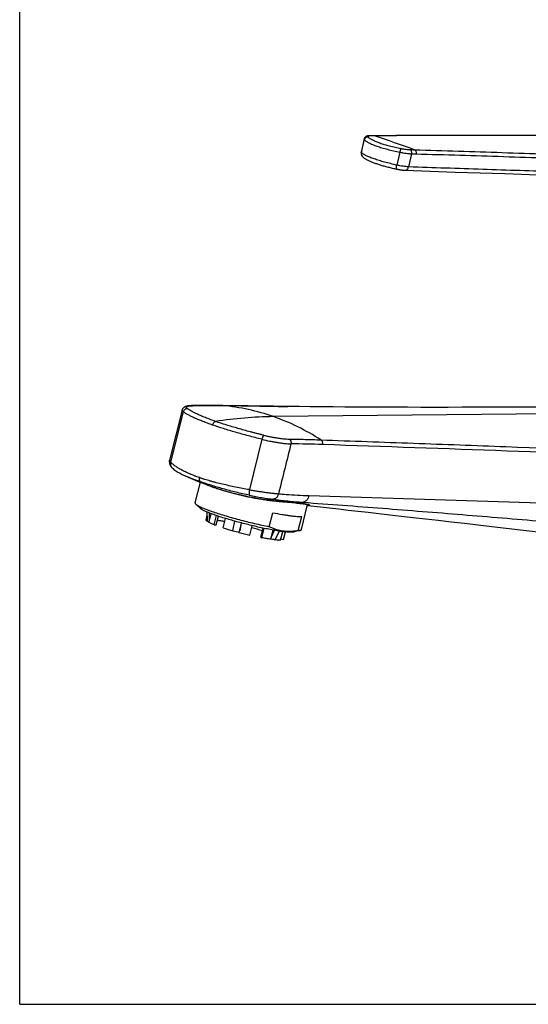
# Model space of a CAD drawing. Header units: millimetres. Extents: x 0 to 559, y 0 to 432.
# Tile 1 of 8: x 0 to 111, y 0 to 216. Entities that reach past the tile are written whole.
import ezdxf

# ---------------------------------------------------------------- set-up
doc = ezdxf.new("R2010")
doc.units = ezdxf.units.MM
doc.header["$LTSCALE"] = 30.734
doc.layers.get('0').update_dxf_attribs({"linetype": 'CONTINUOUS'})

msp = doc.modelspace()

# ---------------------------------------------------------------- linework, layer by layer
at = {"color": 7, "linetype": 'CONTINUOUS'}
for p, q in [((0, 0), (0, 431.8)), ((77.64, 190.45), (76.74, 190.45)), ((106.87, 190.49), (105.62, 190.49)), ((75.46, 189.71), (74.86, 186.84)), ((75.2, 185.81), (75.2, 185.81)), ((35.58, 130.27), (32.84, 119.32)), ((38.93, 131.29), (37.97, 131.28)), ((44.5, 131.27), (43.28, 131.29)), ((36.42, 115.82), (36.6, 115.74)), ((38.45, 109.94), (39.59, 114.48)), ((43.03, 113.18), (42.9, 113.22)), ((38.58, 109.69), (39.6, 108.71)), ((58.67, 110.1), (60.54, 109.94)), ((60.54, 109.94), (60.74, 109.92)), ((60.74, 109.92), (60.92, 109.91)), ((60.92, 109.91), (61.1, 109.89)), ((61.1, 109.89), (61.27, 109.87)), ((61.27, 109.87), (61.43, 109.85)), ((61.43, 109.85), (61.59, 109.84)), ((61.59, 109.84), (61.73, 109.82)), ((61.73, 109.82), (61.87, 109.8)), ((61.73, 104.1), (63.1, 109.59)), ((61.87, 109.8), (62, 109.78)), ((62, 109.78), (62.12, 109.77)), ((62.12, 109.77), (62.24, 109.75)), ((62.24, 109.75), (62.35, 109.73)), ((62.35, 109.73), (62.45, 109.72)), ((62.45, 109.72), (62.55, 109.7)), ((62.55, 109.7), (62.64, 109.68)), ((63.05, 109.37), (63.11, 109.36)), ((63.05, 109.37), (63.05, 109.37)), ((40.86, 106.18), (41.12, 107.22)), ((41.04, 105.93), (41.13, 106.29)), ((41.13, 105.91), (41.04, 105.93)), ((41.13, 106.29), (41.11, 107.91)), ((41.13, 105.91), (41.13, 106.29)), ((41.46, 105.67), (41.94, 107.58)), ((41.53, 107.74), (41.55, 106.03)), ((42.61, 105.17), (43.11, 107.16)), ((43.08, 105.11), (43.56, 107.01)), ((44.61, 104.47), (45.12, 106.52)), ((46.79, 104.2), (47.12, 105.94)), ((54.68, 104.73), (55.45, 107.8)), ((61.05, 103.88), (61.82, 106.95)), ((42.61, 105.17), (43.08, 105.11)), ((46.7, 103.85), (46.79, 104.2)), ((46.73, 103.85), (46.7, 103.85)), ((46.73, 103.85), (46.79, 104.2)), ((48.12, 103.46), (48.64, 105.53)), ((48.54, 105.56), (48.21, 103.82)), ((50.45, 102.88), (50.97, 104.95)), ((52.88, 102.43), (53.38, 104.41)), ((53.08, 102.31), (53.6, 104.36)), ((55.01, 101.97), (55.52, 103.99)), ((55.1, 102.33), (55.87, 103.93)), ((56.86, 103.77), (56.1, 102.2)), ((57.19, 101.76), (57.66, 103.65)), ((61.5, 103.94), (60.13, 103.57)), ((103.5, 104.79), (109.72, 104.07)), ((109.72, 104.07), (116.13, 103.33)), ((52.88, 102.43), (53.08, 102.31)), ((56.1, 102.2), (55.94, 101.86)), ((55.94, 101.86), (56.01, 101.84)), ((56.01, 101.84), (56.1, 102.2)), ((57.26, 102.05), (57.82, 101.89)), ((57.82, 101.89), (58.24, 103.59)), ((57.83, 101.93), (58.25, 103.59)), ((58.2, 103.37), (58.31, 103.58)), ((0, 0), (558.8, 0))]:
    msp.add_line(p, q, dxfattribs=at)
at = {"color": 9, "linetype": 'CONTINUOUS'}
for p, q in [((105.62, 190.49), (103.2, 190.49)), ((74.93, 186.71), (75.53, 189.57)), ((83.31, 186.86), (82.63, 184.02)), ((85.88, 186.5), (85.21, 183.63)), ((35.85, 129.9), (33.08, 118.86)), ((37.97, 131.26), (37.97, 131.26)), ((44.46, 131.27), (44.5, 131.27)), ((44.5, 131.27), (56.68, 131.11)), ((128.29, 129.59), (55.6, 128.86)), ((56.68, 131.11), (58.8, 131.08)), ((53.1, 123.89), (50.33, 112.85)), ((36.61, 115.74), (36.6, 115.74)), ((42.9, 113.22), (43.03, 113.18)), ((63.38, 111.55), (147.56, 108.9)), ((60.47, 109.95), (60.45, 109.95)), ((63.1, 109.59), (63.11, 109.59)), ((63.48, 109.48), (63.47, 109.48))]:
    msp.add_line(p, q, dxfattribs=at)
at = {"color": 7, "linetype": 'CONTINUOUS'}
for points in [[(76.74, 190.45), (76.69, 190.45), (76.63, 190.45), (76.57, 190.44), (76.52, 190.44), (76.47, 190.44), (76.42, 190.43), (76.37, 190.43), (76.33, 190.42), (76.28, 190.41), (76.24, 190.4), (76.2, 190.4), (76.15, 190.39), (76.11, 190.37), (76.07, 190.36), (76.03, 190.35), (75.99, 190.33), (75.96, 190.32), (75.92, 190.3), (75.88, 190.28), (75.85, 190.26), (75.81, 190.24), (75.78, 190.21), (75.75, 190.19), (75.72, 190.16), (75.69, 190.13), (75.66, 190.1), (75.63, 190.07), (75.61, 190.04), (75.58, 190.01), (75.56, 189.97), (75.54, 189.94), (75.52, 189.9), (75.5, 189.87), (75.49, 189.83), (75.48, 189.79), (75.46, 189.75), (75.46, 189.71)], [(105.62, 190.49), (104.28, 190.49), (98.44, 190.5), (92.86, 190.5), (87.53, 190.5), (82.45, 190.48), (77.64, 190.45)], [(113.21, 190.52), (111.58, 190.51), (109.97, 190.5), (108.4, 190.5), (106.87, 190.49)], [(74.86, 186.84), (74.85, 186.82), (74.84, 186.77), (74.84, 186.72), (74.83, 186.68), (74.83, 186.63), (74.83, 186.58), (74.84, 186.54), (74.84, 186.49), (74.85, 186.44), (74.86, 186.4), (74.87, 186.35), (74.88, 186.31), (74.9, 186.26), (74.91, 186.22), (74.93, 186.18), (74.95, 186.14), (74.97, 186.1), (74.99, 186.06), (75.02, 186.02), (75.04, 185.98), (75.07, 185.95), (75.1, 185.92), (75.13, 185.88), (75.15, 185.85), (75.18, 185.82), (75.2, 185.81)], [(75.2, 185.81), (75.29, 185.73), (75.4, 185.64), (75.51, 185.56), (75.62, 185.48), (75.75, 185.4), (75.88, 185.32), (76.02, 185.24), (76.16, 185.17), (76.31, 185.09), (76.46, 185.02), (76.62, 184.95), (76.78, 184.88), (76.94, 184.81), (77.11, 184.74), (77.28, 184.67), (77.45, 184.6), (77.63, 184.54), (77.81, 184.47), (78, 184.4), (78.18, 184.34), (78.38, 184.27), (78.57, 184.21), (78.77, 184.15), (78.98, 184.08), (79.18, 184.02), (79.39, 183.96), (79.61, 183.89), (79.83, 183.83), (80.05, 183.77), (80.27, 183.71), (80.49, 183.65), (80.72, 183.59), (80.95, 183.53), (81.18, 183.47), (81.42, 183.41), (81.66, 183.36), (81.89, 183.3), (82.14, 183.25), (82.38, 183.19), (82.6, 183.15)], [(82.6, 183.15), (82.67, 183.13), (82.75, 183.11), (82.84, 183.1), (82.92, 183.08), (83, 183.07), (83.08, 183.05), (83.17, 183.04), (83.25, 183.02), (83.33, 183.01), (83.41, 183), (83.5, 182.99), (83.58, 182.97), (83.66, 182.96), (83.74, 182.95), (83.82, 182.94), (83.9, 182.93), (83.98, 182.93), (84.06, 182.92), (84.13, 182.91), (84.21, 182.9), (84.29, 182.9), (84.36, 182.89), (84.44, 182.89), (84.5, 182.89)], [(84.5, 182.89), (89.99, 182.69), (95.46, 182.5), (100.91, 182.32), (106.32, 182.14), (111.7, 181.96), (117.03, 181.78)], [(37.97, 131.28), (37.87, 131.27), (37.77, 131.27), (37.67, 131.27), (37.58, 131.26), (37.49, 131.26), (37.4, 131.25), (37.32, 131.25), (37.24, 131.24), (37.16, 131.24), (37.09, 131.23), (37.02, 131.22), (36.95, 131.21), (36.88, 131.2), (36.82, 131.19), (36.75, 131.18), (36.69, 131.17), (36.64, 131.15), (36.58, 131.14), (36.52, 131.12), (36.47, 131.11), (36.41, 131.09), (36.36, 131.07), (36.31, 131.05), (36.26, 131.03), (36.21, 131), (36.16, 130.98), (36.11, 130.95), (36.06, 130.92), (36.01, 130.89), (35.97, 130.86), (35.93, 130.82), (35.89, 130.78), (35.85, 130.74), (35.81, 130.7), (35.77, 130.66), (35.74, 130.62), (35.71, 130.57), (35.68, 130.52), (35.66, 130.47), (35.63, 130.42), (35.61, 130.37), (35.6, 130.32), (35.58, 130.27)], [(43.28, 131.29), (42.12, 131.29), (41.02, 131.3), (39.95, 131.29), (38.93, 131.29)], [(58.8, 131.08), (55.61, 131.13), (44.5, 131.27)], [(122.28, 130.99), (120.42, 130.98), (116.87, 130.96), (113.4, 130.95), (109.99, 130.94), (106.64, 130.93), (103.36, 130.92), (100.15, 130.91), (97, 130.91), (93.9, 130.9), (90.87, 130.9), (87.9, 130.9), (84.99, 130.91), (82.13, 130.91), (79.33, 130.92), (76.59, 130.93), (73.9, 130.95), (71.26, 130.96), (68.68, 130.98), (66.14, 131), (63.66, 131.03), (61.23, 131.05), (58.8, 131.08)], [(32.84, 119.32), (32.83, 119.28), (32.82, 119.21), (32.81, 119.14), (32.8, 119.07), (32.79, 119), (32.79, 118.92), (32.8, 118.85), (32.8, 118.78), (32.81, 118.71), (32.82, 118.64), (32.83, 118.57), (32.85, 118.5), (32.87, 118.44), (32.89, 118.38), (32.92, 118.31), (32.94, 118.26), (32.97, 118.2), (33, 118.14), (33.03, 118.08), (33.07, 118.03), (33.11, 117.97), (33.15, 117.92), (33.19, 117.86), (33.23, 117.81), (33.28, 117.76), (33.32, 117.71), (33.37, 117.66), (33.41, 117.62)], [(33.41, 117.62), (33.6, 117.46), (33.79, 117.3), (34, 117.15), (34.21, 117), (34.43, 116.86), (34.66, 116.72), (34.9, 116.58), (35.14, 116.44), (35.39, 116.31), (35.64, 116.19), (35.9, 116.06), (36.16, 115.94), (36.42, 115.82)], [(36.6, 115.74), (36.89, 115.61), (37.4, 115.39), (37.91, 115.17), (38.45, 114.95), (38.99, 114.72), (39.55, 114.49), (40.13, 114.26), (40.72, 114.03), (41.32, 113.8), (41.94, 113.57), (42.57, 113.34), (42.9, 113.22)], [(43.03, 113.18), (43.24, 113.1), (43.46, 113.03), (43.7, 112.95), (43.93, 112.87), (44.17, 112.8), (44.42, 112.72), (44.67, 112.64), (44.92, 112.57), (45.18, 112.49), (45.44, 112.42), (45.7, 112.34), (45.97, 112.27), (46.25, 112.19), (46.52, 112.12), (46.8, 112.05), (47.08, 111.98), (47.36, 111.9), (47.65, 111.83), (47.94, 111.76), (48.23, 111.69), (48.52, 111.63), (48.82, 111.56), (49.11, 111.49), (49.41, 111.43), (49.71, 111.37), (50.01, 111.3), (50.31, 111.24), (50.62, 111.18), (50.92, 111.12), (51.22, 111.07), (51.53, 111.01), (51.83, 110.96), (52.13, 110.91), (52.44, 110.86), (52.74, 110.81), (53.05, 110.76), (53.35, 110.71), (53.65, 110.67), (53.95, 110.62), (54.25, 110.58), (54.55, 110.54), (54.84, 110.5), (55.14, 110.47), (55.43, 110.43), (55.72, 110.4), (56, 110.37), (56.29, 110.33), (56.57, 110.3), (56.84, 110.28), (57.12, 110.25), (57.39, 110.22), (57.65, 110.2), (57.91, 110.17), (58.17, 110.15), (58.67, 110.1)], [(62.64, 109.68), (62.73, 109.67), (62.77, 109.66), (62.81, 109.65), (62.85, 109.64), (62.89, 109.64), (62.92, 109.63), (62.96, 109.62), (62.99, 109.61), (63.02, 109.61), (63.05, 109.6), (63.08, 109.59), (63.11, 109.58), (63.14, 109.58), (63.16, 109.57), (63.19, 109.56), (63.21, 109.56), (63.24, 109.55), (63.26, 109.55), (63.28, 109.54), (63.3, 109.53), (63.32, 109.53), (63.33, 109.52), (63.35, 109.52), (63.36, 109.51), (63.38, 109.51), (63.39, 109.5), (63.4, 109.5), (63.41, 109.49), (63.42, 109.49), (63.43, 109.48), (63.44, 109.48), (63.45, 109.48), (63.46, 109.47), (63.46, 109.47), (63.46, 109.47), (63.47, 109.47), (63.47, 109.47)], [(63.11, 109.36), (65.91, 109.05), (67.88, 108.83), (69.91, 108.61), (72.01, 108.37), (74.17, 108.13), (76.4, 107.88), (78.72, 107.62), (81.13, 107.34), (83.63, 107.06), (86.23, 106.76), (88.93, 106.46), (91.7, 106.14), (94.55, 105.81), (97.47, 105.48), (100.46, 105.13), (103.5, 104.79)]]:
    msp.add_lwpolyline(points, dxfattribs=at)
at = {"color": 9, "linetype": 'CONTINUOUS'}
for centre, radius, start, end in [((-107.96, -356.47), 577.58, 70.32436, 71.24139), ((37.98, 130.76), 0.512, 78.8104, 90.7925), ((38.32, 116.86), 14.41, 90.9881, 91.4034), ((44.46, 130.76), 0.511, 84.7733, 89.2614), ((40.17, 84.67), 46.81, 70.7522, 84.6934), ((56.61, 39.89), 88.97, 90.6462, 98.829), ((56.91, -147.06), 269.96, 87.995, 89.4607), ((-1043.51, -32249.38), 32391.13, 87.893185, 88.036405), ((33.05, 119.27), 0.214, 165.9419, 171.9415), ((55.36, 148.04), 36.98, 244.8264, 250.3005), ((54.63, 146.49), 35.28, 250.804, 251.1811), ((60.46, 110.06), 0.109, 265.0433, 272.8806), ((59.23, 135.03), 25.11, 272.8135, 276.5523)]:
    msp.add_arc(centre, radius, start, end, dxfattribs=at)
at = {"color": 7, "linetype": 'CONTINUOUS'}
for centre, radius, start, end in [((64.37, 166.5), 65.1, 252.3304, 254.2523), ((68.76, 181.77), 80.97, 254.2075, 255.2324), ((33.5, 39.74), 67.05, 72.8815, 74.9957), ((70.06, 186.71), 86.09, 255.2365, 256.8325)]:
    msp.add_arc(centre, radius, start, end, dxfattribs=at)
at = {"color": 9, "linetype": 'CONTINUOUS'}
for points, knots in [([(76.38, 190.17), (76.34, 190.18), (76.24, 190.18), (76.05, 190.16), (75.83, 190.06), (75.66, 189.88), (75.57, 189.71), (75.54, 189.62), (75.53, 189.57)], [0, 0, 0, 0, 0.123103, 0.247328, 0.497445, 0.749053, 0.874925, 1, 1, 1, 1]), ([(76.88, 190.42), (76.83, 190.42), (76.73, 190.42), (76.6, 190.41), (76.5, 190.39), (76.44, 190.37), (76.4, 190.36), (76.37, 190.34), (76.35, 190.32), (76.34, 190.3), (76.33, 190.28), (76.33, 190.25), (76.34, 190.23), (76.36, 190.2), (76.37, 190.18), (76.38, 190.17)], [0, 0, 0, 0, 0.222791, 0.411234, 0.564048, 0.62714, 0.681658, 0.728202, 0.767824, 0.802317, 0.834457, 0.867645, 0.904986, 0.948668, 1, 1, 1, 1]), ([(76.38, 190.17), (76.43, 190.12), (76.55, 190.01), (76.76, 189.86), (77.02, 189.7), (77.32, 189.54), (77.66, 189.37), (78.19, 189.14), (78.95, 188.85), (79.96, 188.53), (81.09, 188.22), (82.3, 187.93), (83.14, 187.75), (83.57, 187.67)], [0, 0, 0, 0, 0.028794, 0.062774, 0.102008, 0.146441, 0.195963, 0.250396, 0.373081, 0.512303, 0.665323, 0.829017, 1, 1, 1, 1]), ([(76.88, 190.42), (76.87, 190.43), (76.82, 190.44), (76.77, 190.45), (76.74, 190.45)], [0, 0, 0, 0, 0.252976, 1, 1, 1, 1]), ([(77.78, 190.43), (77.77, 190.44), (77.73, 190.45), (77.68, 190.46), (77.64, 190.45)], [0, 0, 0, 0, 0.252763, 1, 1, 1, 1]), ([(103.2, 190.49), (98.97, 190.5), (90.49, 190.51), (82.02, 190.47), (77.78, 190.43)], [0, 0, 0, 0, 0.49996, 1, 1, 1, 1]), ([(75.46, 189.71), (75.45, 189.7), (75.45, 189.68), (75.47, 189.64), (75.49, 189.61), (75.51, 189.59), (75.53, 189.57)], [0, 0, 0, 0, 0.194037, 0.414469, 0.679704, 1, 1, 1, 1]), ([(75.53, 189.57), (75.58, 189.52), (75.71, 189.4), (75.94, 189.24), (76.22, 189.07), (76.55, 188.89), (76.92, 188.71), (77.5, 188.46), (78.32, 188.15), (79.41, 187.8), (80.63, 187.47), (81.94, 187.15), (82.85, 186.96), (83.31, 186.86)], [0, 0, 0, 0, 0.028861, 0.062967, 0.102344, 0.146923, 0.196566, 0.251088, 0.373816, 0.512912, 0.665709, 0.829176, 1, 1, 1, 1]), ([(74.93, 186.71), (74.92, 186.72), (74.89, 186.74), (74.87, 186.77), (74.85, 186.81), (74.85, 186.83), (74.86, 186.84)], [0, 0, 0, 0, 0.327474, 0.594785, 0.812307, 1, 1, 1, 1]), ([(75.2, 185.81), (75.14, 185.86), (75.04, 185.99), (74.94, 186.22), (74.9, 186.46), (74.91, 186.62), (74.93, 186.71)], [0, 0, 0, 0, 0.246818, 0.495135, 0.746053, 1, 1, 1, 1]), ([(82.63, 184.02), (82.17, 184.12), (81.28, 184.32), (79.99, 184.66), (78.8, 185), (77.87, 185.31), (77.2, 185.55), (76.75, 185.72), (76.33, 185.89), (75.96, 186.06), (75.64, 186.23), (75.36, 186.39), (75.12, 186.54), (74.99, 186.65), (74.93, 186.71)], [0, 0, 0, 0, 0.170695, 0.33405, 0.486802, 0.62592, 0.689511, 0.748715, 0.803263, 0.852927, 0.89752, 0.936914, 0.971054, 1, 1, 1, 1]), ([(83.57, 187.67), (83.57, 187.66), (83.56, 187.65), (83.54, 187.62), (83.51, 187.57), (83.47, 187.49), (83.44, 187.39), (83.4, 187.27), (83.36, 187.09), (83.33, 186.95), (83.31, 186.86)], [0, 0, 0, 0, 0.021808, 0.050281, 0.127837, 0.231704, 0.358699, 0.504465, 0.663823, 1, 1, 1, 1]), ([(83.31, 186.86), (83.54, 186.81), (84, 186.72), (84.67, 186.61), (85.21, 186.54), (85.6, 186.51), (85.79, 186.5), (85.88, 186.5)], [0, 0, 0, 0, 0.271717, 0.53831, 0.785445, 0.897547, 1, 1, 1, 1]), ([(83.57, 187.67), (83.75, 187.63), (84.09, 187.57), (84.6, 187.49), (85.07, 187.44), (85.37, 187.42), (85.51, 187.42)], [0, 0, 0, 0, 0.271217, 0.537472, 0.784746, 1, 1, 1, 1]), ([(85.51, 187.42), (85.54, 187.4), (85.61, 187.37), (85.7, 187.29), (85.77, 187.19), (85.85, 187.03), (85.91, 186.79), (85.9, 186.59), (85.88, 186.5)], [0, 0, 0, 0, 0.102415, 0.211773, 0.329287, 0.4548, 0.723231, 1, 1, 1, 1]), ([(86.51, 187.39), (89.72, 187.3), (96.14, 187.11), (105.75, 186.78), (115.36, 186.44), (121.77, 186.22), (124.97, 186.12)], [0, 0, 0, 0, 0.250317, 0.500392, 0.750261, 1, 1, 1, 1]), ([(86.51, 187.39), (86.55, 187.38), (86.61, 187.34), (86.7, 187.26), (86.78, 187.16), (86.85, 187), (86.91, 186.76), (86.89, 186.57), (86.88, 186.47)], [0, 0, 0, 0, 0.102544, 0.212048, 0.329666, 0.45521, 0.7235, 1, 1, 1, 1]), ([(86.88, 186.47), (90.07, 186.39), (96.46, 186.21), (106.04, 185.9), (115.62, 185.59), (122, 185.38), (125.19, 185.29)], [0, 0, 0, 0, 0.250129, 0.500104, 0.750021, 1, 1, 1, 1]), ([(82.6, 183.15), (82.6, 183.15), (82.59, 183.15), (82.58, 183.17), (82.57, 183.19), (82.56, 183.22), (82.56, 183.26), (82.55, 183.3), (82.55, 183.35), (82.55, 183.43), (82.56, 183.54), (82.58, 183.69), (82.6, 183.85), (82.62, 183.96), (82.63, 184.02)], [0, 0, 0, 0, 0.016418, 0.037019, 0.064022, 0.098288, 0.14006, 0.189289, 0.245751, 0.309106, 0.454699, 0.621859, 0.805515, 1, 1, 1, 1]), ([(85.21, 183.63), (85.02, 183.64), (84.62, 183.67), (83.99, 183.76), (83.32, 183.87), (82.86, 183.97), (82.63, 184.02)], [0, 0, 0, 0, 0.214366, 0.461623, 0.728359, 1, 1, 1, 1]), ([(84.5, 182.89), (84.54, 182.89), (84.62, 182.89), (84.74, 182.93), (84.85, 183), (84.99, 183.12), (85.13, 183.33), (85.19, 183.52), (85.21, 183.63)], [0, 0, 0, 0, 0.105726, 0.214377, 0.328347, 0.44918, 0.712236, 1, 1, 1, 1]), ([(117.73, 182.52), (115.02, 182.62), (109.6, 182.8), (101.47, 183.07), (93.34, 183.34), (87.92, 183.53), (85.21, 183.63)], [0, 0, 0, 0, 0.249998, 0.500036, 0.750053, 1, 1, 1, 1]), ([(35.85, 129.9), (35.8, 129.93), (35.74, 129.98), (35.67, 130.05), (35.63, 130.09), (35.6, 130.14), (35.58, 130.18), (35.58, 130.23), (35.58, 130.25), (35.58, 130.27)], [0, 0, 0, 0, 0.344829, 0.489511, 0.616862, 0.728486, 0.826867, 0.915699, 1, 1, 1, 1]), ([(36.77, 130.6), (36.72, 130.6), (36.62, 130.6), (36.47, 130.57), (36.32, 130.51), (36.14, 130.39), (35.96, 130.2), (35.87, 130), (35.85, 129.9)], [0, 0, 0, 0, 0.122034, 0.245344, 0.369909, 0.495552, 0.747885, 1, 1, 1, 1]), ([(42.26, 127.02), (41.89, 127.15), (41.19, 127.4), (40.17, 127.79), (39.24, 128.16), (38.38, 128.53), (37.62, 128.89), (36.94, 129.23), (36.36, 129.56), (36.01, 129.79), (35.85, 129.9)], [0, 0, 0, 0, 0.164753, 0.319187, 0.462702, 0.594756, 0.714872, 0.822645, 0.917758, 1, 1, 1, 1]), ([(36.78, 130.6), (36.74, 130.62), (36.69, 130.66), (36.62, 130.73), (36.57, 130.8), (36.55, 130.86), (36.55, 130.92), (36.58, 130.98), (36.62, 131.03), (36.69, 131.08), (36.78, 131.12), (36.89, 131.15), (37.02, 131.18), (37.18, 131.21), (37.35, 131.23), (37.61, 131.25), (37.82, 131.26), (37.97, 131.26)], [0, 0, 0, 0, 0.059715, 0.109255, 0.150209, 0.184274, 0.214542, 0.245215, 0.280297, 0.322471, 0.373244, 0.43338, 0.503245, 0.583003, 0.672668, 0.772167, 1, 1, 1, 1]), ([(42.95, 127.81), (42.26, 128.05), (41.28, 128.41), (40.03, 128.91), (39.2, 129.27), (38.46, 129.62), (37.65, 130.04), (37.1, 130.37), (36.78, 130.6)], [0, 0, 0, 0, 0.320368, 0.464256, 0.596507, 0.716622, 0.82417, 1, 1, 1, 1]), ([(38.07, 131.27), (39.14, 131.28), (41.27, 131.3), (43.4, 131.29), (44.46, 131.27)], [0, 0, 0, 0, 0.499276, 1, 1, 1, 1]), ([(42.26, 127.02), (42.28, 127.12), (42.36, 127.31), (42.49, 127.52), (42.62, 127.65), (42.73, 127.73), (42.84, 127.78), (42.91, 127.8), (42.95, 127.81)], [0, 0, 0, 0, 0.278188, 0.545656, 0.670817, 0.78838, 0.897932, 1, 1, 1, 1]), ([(53.46, 124.78), (53.22, 124.84), (52.73, 124.96), (52, 125.15), (51.28, 125.33), (50.34, 125.58), (49.19, 125.89), (47.42, 126.39), (45.34, 127.01), (43.72, 127.54), (42.95, 127.81)], [0, 0, 0, 0, 0.069036, 0.137522, 0.205376, 0.272547, 0.404534, 0.532925, 0.776764, 1, 1, 1, 1]), ([(66.02, 123.77), (64.38, 124.82), (61, 126.73), (57.42, 128.22), (55.6, 128.86)], [0, 0, 0, 0, 0.503942, 1, 1, 1, 1]), ([(53.1, 123.89), (52.1, 124.13), (50.16, 124.63), (47.34, 125.41), (44.72, 126.19), (43.05, 126.74), (42.26, 127.02)], [0, 0, 0, 0, 0.272424, 0.532737, 0.776604, 1, 1, 1, 1]), ([(53.46, 124.78), (53.45, 124.78), (53.44, 124.76), (53.41, 124.73), (53.37, 124.66), (53.32, 124.57), (53.27, 124.46), (53.22, 124.33), (53.16, 124.14), (53.12, 123.99), (53.1, 123.89)], [0, 0, 0, 0, 0.028711, 0.063032, 0.148663, 0.255909, 0.382199, 0.524057, 0.67738, 1, 1, 1, 1]), ([(53.1, 123.89), (53.66, 123.74), (54.51, 123.55), (55.65, 123.34), (56.49, 123.2), (57.29, 123.08), (58.06, 122.98), (58.78, 122.92), (59.23, 122.89), (59.45, 122.89)], [0, 0, 0, 0, 0.270755, 0.406082, 0.538534, 0.66604, 0.78663, 0.898485, 1, 1, 1, 1]), ([(53.46, 124.78), (53.58, 124.75), (53.83, 124.69), (54.33, 124.58), (54.95, 124.45), (55.7, 124.32), (56.44, 124.2), (57.15, 124.1), (57.83, 124.02), (58.46, 123.97), (58.86, 123.95), (59.06, 123.95)], [0, 0, 0, 0, 0.066883, 0.134391, 0.270087, 0.404977, 0.537053, 0.664394, 0.785161, 0.897588, 1, 1, 1, 1]), ([(59.06, 123.95), (59.64, 123.94), (60.8, 123.92), (63.13, 123.87), (64.86, 123.81), (66.02, 123.77)], [0, 0, 0, 0, 0.251281, 0.501668, 1, 1, 1, 1]), ([(59.06, 123.95), (59.09, 123.93), (59.17, 123.88), (59.26, 123.79), (59.34, 123.67), (59.43, 123.48), (59.48, 123.21), (59.47, 123), (59.45, 122.89)], [0, 0, 0, 0, 0.105066, 0.216946, 0.336096, 0.462012, 0.727928, 1, 1, 1, 1]), ([(66.02, 123.77), (72.78, 123.53), (86.29, 123.04), (113.31, 122.05), (133.57, 121.29), (147.07, 120.77)], [0, 0, 0, 0, 0.250148, 0.500187, 1, 1, 1, 1]), ([(66.02, 123.77), (66.05, 123.75), (66.12, 123.7), (66.2, 123.6), (66.27, 123.48), (66.35, 123.29), (66.39, 123.04), (66.38, 122.84), (66.36, 122.73)], [0, 0, 0, 0, 0.106499, 0.219545, 0.339324, 0.465247, 0.72978, 1, 1, 1, 1]), ([(33.08, 118.86), (33.04, 118.9), (32.97, 118.98), (32.89, 119.08), (32.86, 119.15), (32.84, 119.2), (32.83, 119.25), (32.83, 119.29), (32.83, 119.3)], [0, 0, 0, 0, 0.327136, 0.596086, 0.711182, 0.815234, 0.91051, 1, 1, 1, 1]), ([(33.08, 118.86), (33.05, 118.75), (33.02, 118.52), (33.05, 118.24), (33.12, 118.03), (33.23, 117.83), (33.33, 117.7), (33.41, 117.62)], [0, 0, 0, 0, 0.254631, 0.505467, 0.629781, 0.753463, 1, 1, 1, 1]), ([(39.37, 115.48), (39.18, 115.55), (38.91, 115.65), (38.54, 115.79), (38.19, 115.92), (37.77, 116.09), (37.12, 116.37), (36.36, 116.71), (35.52, 117.14), (34.77, 117.57), (34.12, 118), (33.55, 118.42), (33.23, 118.72), (33.08, 118.86)], [0, 0, 0, 0, 0.082181, 0.122385, 0.161974, 0.239297, 0.314114, 0.45595, 0.587063, 0.707126, 0.815952, 0.913512, 1, 1, 1, 1]), ([(39.63, 114.57), (39.09, 114.76), (38.3, 115.05), (37.29, 115.44), (36.83, 115.64), (36.61, 115.74)], [0, 0, 0, 0, 0.532855, 0.77488, 1, 1, 1, 1]), ([(39.37, 115.48), (39.34, 115.39), (39.33, 115.24), (39.34, 115.05), (39.36, 114.92), (39.41, 114.8), (39.47, 114.7), (39.54, 114.62), (39.6, 114.58), (39.63, 114.57)], [0, 0, 0, 0, 0.291333, 0.429063, 0.559025, 0.68025, 0.793141, 0.898983, 1, 1, 1, 1]), ([(50.33, 112.85), (49.32, 113.02), (47.83, 113.3), (45.86, 113.71), (44.45, 114.04), (43.31, 114.32), (42.42, 114.55), (41.78, 114.73), (41.15, 114.91), (40.64, 115.07), (40.24, 115.2), (39.85, 115.32), (39.56, 115.42), (39.37, 115.48)], [0, 0, 0, 0, 0.272424, 0.404349, 0.532683, 0.656898, 0.717305, 0.776497, 0.834417, 0.891012, 0.918795, 0.946224, 1, 1, 1, 1]), ([(50.35, 111.62), (49.85, 111.72), (48.86, 111.93), (46.94, 112.39), (45.07, 112.88), (43.27, 113.4), (42, 113.79), (40.79, 114.17), (40.01, 114.44), (39.63, 114.57)], [0, 0, 0, 0, 0.137046, 0.272, 0.533109, 0.65785, 0.777746, 0.892049, 1, 1, 1, 1]), ([(46.38, 112.16), (45.83, 112.31), (44.78, 112.6), (43.74, 112.93), (43.25, 113.1)], [0, 0, 0, 0, 0.523204, 1, 1, 1, 1]), ([(50.33, 112.85), (50.31, 112.7), (50.28, 112.48), (50.27, 112.2), (50.26, 112.02), (50.27, 111.87), (50.28, 111.76), (50.3, 111.69), (50.31, 111.66), (50.33, 111.63), (50.34, 111.62), (50.35, 111.61)], [0, 0, 0, 0, 0.364208, 0.528336, 0.673364, 0.794632, 0.889709, 0.92702, 0.957476, 0.981423, 1, 1, 1, 1]), ([(50.33, 112.85), (50.47, 112.82), (50.76, 112.77), (51.33, 112.67), (52.05, 112.55), (52.91, 112.41), (53.75, 112.28), (54.43, 112.19), (54.96, 112.13), (55.34, 112.09), (55.65, 112.05), (55.89, 112.03), (56.06, 112.01), (56.23, 111.99), (56.39, 111.98), (56.55, 111.96), (56.66, 111.95), (56.71, 111.94)], [0, 0, 0, 0, 0.067016, 0.134671, 0.270817, 0.406274, 0.538899, 0.666599, 0.727962, 0.787329, 0.844457, 0.872104, 0.899105, 0.925438, 0.951055, 0.975903, 1, 1, 1, 1]), ([(60.45, 109.95), (59.98, 109.99), (58.97, 110.08), (57.38, 110.22), (55.65, 110.4), (53.81, 110.64), (51.93, 110.93), (50.04, 111.29), (48.19, 111.7), (46.97, 112), (46.38, 112.16)], [0, 0, 0, 0, 0.099732, 0.212665, 0.335877, 0.466361, 0.601099, 0.737024, 0.871026, 1, 1, 1, 1]), ([(50.35, 111.62), (50.81, 111.52), (51.73, 111.33), (52.86, 111.13), (53.74, 110.99), (54.36, 110.9), (54.93, 110.82), (55.3, 110.77), (55.47, 110.75)], [0, 0, 0, 0, 0.272756, 0.539956, 0.66688, 0.787107, 0.89888, 1, 1, 1, 1]), ([(56.71, 111.94), (56.67, 111.77), (56.58, 111.53), (56.4, 111.24), (56.25, 111.06), (56.07, 110.91), (55.88, 110.81), (55.68, 110.75), (55.54, 110.74), (55.47, 110.75)], [0, 0, 0, 0, 0.281036, 0.414933, 0.542825, 0.664299, 0.780012, 0.891287, 1, 1, 1, 1]), ([(55.47, 110.75), (56.57, 110.6), (58.78, 110.35), (60.99, 110.16), (62.1, 110.08)], [0, 0, 0, 0, 0.501217, 1, 1, 1, 1]), ([(56.71, 111.94), (57.26, 111.9), (59.48, 111.72), (61.71, 111.6), (63.38, 111.55)], [0, 0, 0, 0, 0.249302, 1, 1, 1, 1]), ([(63.38, 111.55), (63.34, 111.36), (63.25, 111.08), (63.07, 110.75), (62.92, 110.54), (62.73, 110.36), (62.53, 110.22), (62.32, 110.13), (62.17, 110.09), (62.1, 110.08)], [0, 0, 0, 0, 0.279921, 0.41352, 0.541527, 0.663528, 0.779919, 0.89162, 1, 1, 1, 1]), ([(63.47, 109.48), (63.45, 109.49), (63.4, 109.51), (63.27, 109.55), (63.07, 109.6), (62.78, 109.66), (62.43, 109.72), (62.02, 109.78), (61.36, 109.87), (60.83, 109.92), (60.47, 109.95)], [0, 0, 0, 0, 0.02542, 0.055897, 0.132046, 0.22846, 0.344931, 0.48099, 0.636095, 1, 1, 1, 1]), ([(62.1, 110.08), (67.92, 109.66), (79.56, 108.78), (97.02, 107.39), (114.48, 105.93), (126.12, 104.92), (131.93, 104.41)], [0, 0, 0, 0, 0.249813, 0.499838, 0.749949, 1, 1, 1, 1]), ([(63.11, 109.36), (63.17, 109.35), (63.25, 109.34), (63.35, 109.34), (63.41, 109.34), (63.46, 109.34), (63.51, 109.34), (63.55, 109.35), (63.57, 109.36), (63.59, 109.37), (63.61, 109.38), (63.61, 109.39), (63.61, 109.39), (63.6, 109.4), (63.6, 109.41), (63.58, 109.43), (63.55, 109.44), (63.52, 109.46), (63.49, 109.47), (63.48, 109.48)], [0, 0, 0, 0, 0.24854, 0.353773, 0.446315, 0.526201, 0.59351, 0.648412, 0.691267, 0.722947, 0.745726, 0.755549, 0.765639, 0.777005, 0.790374, 0.824702, 0.870625, 0.928927, 1, 1, 1, 1])]:
    msp.add_open_spline(points, degree=3, knots=knots, dxfattribs=at)
for points in [[(77.78, 190.43), (77.48, 190.43), (77.18, 190.43), (76.88, 190.42)], [(85.51, 187.42), (85.84, 187.41), (86.18, 187.4), (86.51, 187.39)], [(85.88, 186.5), (86.21, 186.49), (86.54, 186.48), (86.88, 186.47)], [(59.45, 122.89), (58.54, 119.24), (57.62, 115.59), (56.71, 111.94)]]:
    msp.add_open_spline(points, degree=3, dxfattribs=at)
at = {"color": 7, "linetype": 'CONTINUOUS'}
for points, knots in [([(38.45, 109.94), (38.45, 109.92), (38.44, 109.88), (38.47, 109.82), (38.51, 109.75), (38.56, 109.71), (38.58, 109.69)], [0, 0, 0, 0, 0.185703, 0.402365, 0.670242, 1, 1, 1, 1]), ([(38.58, 109.69), (38.61, 109.66), (38.67, 109.61), (38.77, 109.53), (38.89, 109.45), (39.09, 109.33), (39.39, 109.18), (39.8, 108.98), (40.29, 108.77), (40.84, 108.55), (41.46, 108.32), (41.89, 108.17), (42.12, 108.09)], [0, 0, 0, 0, 0.02811, 0.060898, 0.098443, 0.140772, 0.239706, 0.357357, 0.493104, 0.64613, 0.815465, 1, 1, 1, 1]), ([(57.52, 103.67), (57.16, 103.72), (56.4, 103.84), (55.21, 104.04), (53.92, 104.29), (52.55, 104.58), (51.13, 104.91), (49.68, 105.26), (48.24, 105.63), (46.83, 106.02), (45.49, 106.41), (44.22, 106.79), (43.07, 107.17), (42.05, 107.53), (41.3, 107.83), (40.78, 108.05), (40.45, 108.2), (40.17, 108.34), (39.93, 108.47), (39.75, 108.59), (39.65, 108.67), (39.6, 108.71)], [0, 0, 0, 0, 0.057835, 0.122813, 0.193696, 0.269127, 0.347654, 0.427762, 0.507907, 0.586541, 0.662148, 0.733274, 0.798554, 0.856746, 0.906758, 0.928406, 0.947687, 0.964524, 0.978864, 0.990681, 1, 1, 1, 1]), ([(42.12, 108.09), (42.55, 107.94), (43.47, 107.63), (44.91, 107.18), (46.46, 106.73), (48.08, 106.28), (49.75, 105.85), (51.42, 105.45), (53.06, 105.07), (54.15, 104.84), (54.68, 104.73)], [0, 0, 0, 0, 0.106109, 0.222751, 0.347525, 0.477846, 0.611014, 0.744263, 0.874828, 1, 1, 1, 1]), ([(40.86, 106.18), (40.86, 106.17), (40.86, 106.16), (40.86, 106.13), (40.87, 106.1), (40.9, 106.05), (40.96, 105.99), (41.01, 105.95), (41.04, 105.93)], [0, 0, 0, 0, 0.079647, 0.165452, 0.262395, 0.373937, 0.648686, 1, 1, 1, 1]), ([(41.46, 105.7), (41.4, 105.73), (41.29, 105.8), (41.18, 105.87), (41.13, 105.91)], [0, 0, 0, 0, 0.551671, 1, 1, 1, 1]), ([(44.95, 105.84), (44.66, 105.89), (44.12, 105.98), (43.58, 106.05), (43.32, 106.08)], [0, 0, 0, 0, 0.533399, 1, 1, 1, 1]), ([(55.45, 107.8), (56.14, 107.66), (57.15, 107.47), (58.45, 107.26), (59.31, 107.13), (60.08, 107.04), (60.76, 106.97), (61.25, 106.94), (61.6, 106.94), (61.75, 106.95), (61.82, 106.95)], [0, 0, 0, 0, 0.32979, 0.478216, 0.613588, 0.734535, 0.839863, 0.928588, 0.966491, 1, 1, 1, 1]), ([(42.61, 105.17), (42.39, 105.26), (42.08, 105.38), (41.7, 105.55), (41.54, 105.63), (41.46, 105.67)], [0, 0, 0, 0, 0.555037, 0.791767, 1, 1, 1, 1]), ([(57.73, 103.75), (57.46, 103.79), (56.93, 103.88), (56.16, 104.1), (55.4, 104.38), (54.92, 104.61), (54.68, 104.73)], [0, 0, 0, 0, 0.251001, 0.500588, 0.749946, 1, 1, 1, 1]), ([(60.13, 103.57), (60.08, 103.55), (59.95, 103.53), (59.73, 103.51), (59.47, 103.5), (59.16, 103.51), (58.81, 103.53), (58.25, 103.58), (57.82, 103.63), (57.52, 103.67)], [0, 0, 0, 0, 0.065346, 0.148026, 0.248216, 0.365753, 0.500271, 0.651256, 1, 1, 1, 1]), ([(61.05, 103.88), (60.77, 103.83), (60.21, 103.74), (59.37, 103.67), (58.54, 103.67), (58, 103.72), (57.73, 103.75)], [0, 0, 0, 0, 0.256275, 0.508159, 0.755858, 1, 1, 1, 1]), ([(61.05, 103.88), (61.14, 103.89), (61.26, 103.9), (61.4, 103.92), (61.47, 103.93), (61.5, 103.94)], [0, 0, 0, 0, 0.559493, 0.794413, 1, 1, 1, 1]), ([(61.5, 103.94), (61.53, 103.95), (61.58, 103.97), (61.66, 104.01), (61.71, 104.05), (61.73, 104.08), (61.73, 104.1)], [0, 0, 0, 0, 0.329758, 0.597635, 0.814296, 1, 1, 1, 1]), ([(55.01, 101.97), (54.71, 102.02), (54.06, 102.13), (53.42, 102.25), (53.08, 102.31)], [0, 0, 0, 0, 0.475881, 1, 1, 1, 1]), ([(55.94, 101.86), (55.87, 101.87), (55.56, 101.91), (55.25, 101.95), (55.02, 101.99)], [0, 0, 0, 0, 0.233029, 1, 1, 1, 1]), ([(57.19, 101.76), (57.11, 101.76), (56.93, 101.76), (56.54, 101.79), (56.23, 101.82), (56.01, 101.84)], [0, 0, 0, 0, 0.204944, 0.440541, 1, 1, 1, 1]), ([(57.83, 101.93), (57.83, 101.93), (57.83, 101.91), (57.82, 101.9), (57.82, 101.89)], [0, 0, 0, 0, 0.244073, 1, 1, 1, 1])]:
    msp.add_open_spline(points, degree=3, knots=knots, dxfattribs=at)

doc.saveas('drawing.dxf')
